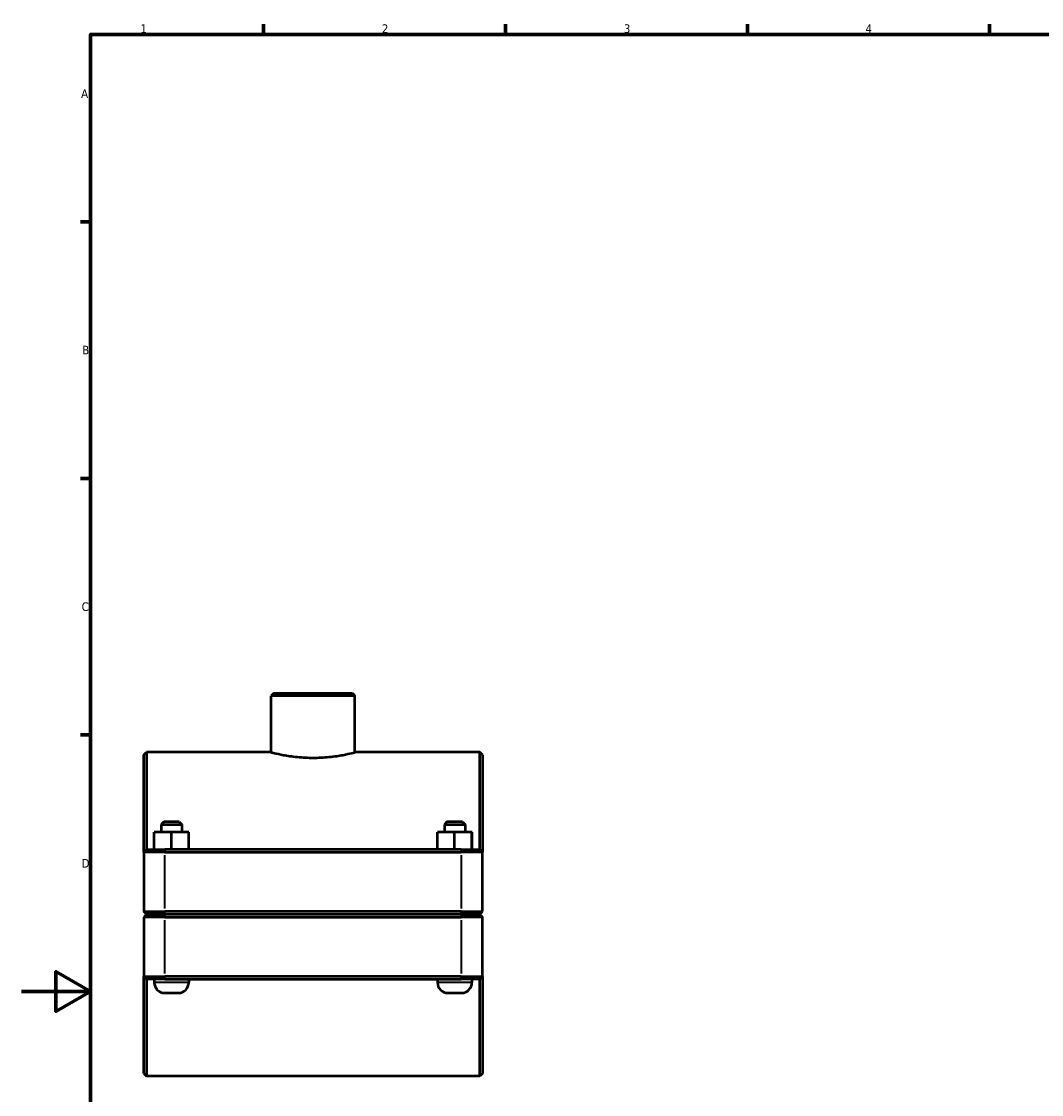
# Model space of a CAD drawing. Header units: millimetres. Extents: x 0 to 1138, y -16 to 1083.
# Tile 2 of 6: x 0 to 295, y 267 to 578. Entities that reach past the tile are written whole.
import ezdxf

# ---------------------------------------------------------------- set-up
doc = ezdxf.new("R2010")
doc.units = ezdxf.units.MM
for name, color, linetype, lineweight in [('Border (ISO)', 7, 'Continuous', 70), ('Visible (ISO)', 7, 'Continuous', 50), ('Visible Narrow (ISO)', 7, 'Continuous', 35)]:
    doc.layers.add(name, color=color, linetype=linetype, lineweight=lineweight)
doc.styles.add('Note Text (ISO)', font='tahoma.ttf')

# ---------------------------------------------------------------- blocks, each defined once
blk = doc.blocks.new('Borders Default Border')
at = {"layer": 'Border (ISO)'}
for p, q in [((70.08, 574), (70.08, 576.9)), ((140.17, 574), (140.17, 576.9)), ((210.25, 574), (210.25, 576.9)), ((280.33, 574), (280.33, 576.9)), ((20, 519.75), (17.1, 519.75)), ((20, 445.5), (17.1, 445.5)), ((20, 371.25), (17.1, 371.25))]:
    blk.add_line(p, q, dxfattribs=at)
at = {"layer": 'Border (ISO)', "flags": 128}
for points in [[(20, 20), (20, 574), (821, 574), (821, 20), (20, 20)], [(0, 297), (20, 297), (10, 302.77), (10, 291.23), (20, 297)]]:
    blk.add_lwpolyline(points, dxfattribs=at)
at = {"layer": 'Border (ISO)', "color": 232, "true_color": 0xca0064, "char_height": 2.5, "attachment_point": 7, "style": 'Note Text (ISO)'}
for s, insert in [('1', (34.48, 574.4)), ('2', (104.37, 574.4)), ('3', (174.43, 574.35)), ('4', (244.42, 574.4)), ('A', (17.29, 555.62)), ('B', (17.59, 481.37)), ('C', (17.43, 407.08)), ('D', (17.43, 332.88))]:
    blk.add_mtext(s, dxfattribs=dict(at, insert=insert))

msp = doc.modelspace()

# ---------------------------------------------------------------- linework, layer by layer
at = {"layer": 'Visible (ISO)'}
for p, q in [((73.098, 383.365), (72.348, 382.615)), ((72.348, 366.24), (72.348, 382.615)), ((96.569, 382.615), (72.348, 382.615)), ((73.098, 383.365), (95.819, 383.365)), ((95.819, 383.365), (96.569, 382.615)), ((96.569, 366.24), (96.569, 382.615)), ((35.459, 365.49), (36.209, 366.24)), ((35.459, 337.365), (35.459, 365.49)), ((36.209, 366.24), (36.209, 338.115)), ((72.348, 366.24), (36.209, 366.24)), ((132.709, 366.24), (96.569, 366.24)), ((132.709, 338.115), (132.709, 366.24)), ((133.459, 365.49), (132.709, 366.24)), ((133.459, 365.49), (133.459, 337.365)), ((41.209, 346.115), (40.459, 345.365)), ((40.459, 345.365), (46.459, 345.365)), ((40.459, 345.365), (40.459, 343.115)), ((45.709, 346.115), (41.209, 346.115)), ((45.709, 346.115), (46.459, 345.365)), ((46.459, 345.365), (46.459, 343.115)), ((123.209, 346.115), (122.459, 345.365)), ((122.459, 345.365), (128.459, 345.365)), ((122.459, 345.365), (122.459, 343.115)), ((127.709, 346.115), (123.209, 346.115)), ((127.709, 346.115), (128.459, 345.365)), ((128.459, 345.365), (128.459, 343.115)), ((38.443, 338.115), (38.443, 343.115)), ((43.428, 343.115), (38.443, 343.115)), ((43.428, 338.115), (43.428, 343.115)), ((48.443, 343.115), (43.428, 343.115)), ((48.443, 338.115), (48.443, 343.115)), ((48.474, 343.115), (48.443, 343.115)), ((48.474, 338.115), (48.474, 343.115)), ((120.443, 338.115), (120.443, 343.115)), ((125.428, 343.115), (120.443, 343.115)), ((125.428, 338.115), (125.428, 343.115)), ((130.443, 343.115), (125.428, 343.115)), ((130.443, 338.115), (130.443, 343.115)), ((130.474, 343.115), (130.443, 343.115)), ((130.474, 338.115), (130.474, 343.115)), ((36.209, 338.115), (35.459, 337.365)), ((41.559, 337.365), (35.459, 337.365)), ((35.459, 337.365), (35.459, 320.165)), ((36.209, 338.115), (41.559, 338.115)), ((127.359, 338.115), (41.559, 338.115)), ((41.559, 337.365), (127.359, 337.365)), ((127.359, 338.115), (132.709, 338.115)), ((133.459, 337.365), (127.359, 337.365)), ((132.709, 338.115), (133.459, 337.365)), ((133.459, 320.165), (133.459, 337.365)), ((36.209, 319.415), (35.459, 320.165)), ((35.459, 320.165), (41.559, 320.165)), ((127.359, 320.165), (41.559, 320.165)), ((127.359, 320.165), (133.459, 320.165)), ((132.709, 319.415), (133.459, 320.165)), ((36.209, 319.315), (35.459, 318.565)), ((41.559, 318.565), (35.459, 318.565)), ((35.459, 318.565), (35.459, 301.365)), ((41.559, 319.415), (36.209, 319.415)), ((36.209, 319.315), (41.559, 319.315)), ((38.459, 319.415), (38.459, 319.315)), ((41.559, 319.415), (127.359, 319.415)), ((127.359, 319.315), (41.559, 319.315)), ((41.559, 318.565), (127.359, 318.565)), ((48.459, 319.415), (48.459, 319.315)), ((120.459, 319.415), (120.459, 319.315)), ((132.709, 319.415), (127.359, 319.415)), ((127.359, 319.315), (132.709, 319.315)), ((133.459, 318.565), (127.359, 318.565)), ((130.459, 319.415), (130.459, 319.315)), ((132.709, 319.315), (133.459, 318.565)), ((133.459, 301.365), (133.459, 318.565)), ((35.459, 301.365), (41.559, 301.365)), ((35.459, 273.24), (35.459, 301.365)), ((36.209, 300.615), (35.459, 301.365)), ((127.359, 301.365), (41.559, 301.365)), ((127.359, 301.365), (133.459, 301.365)), ((132.709, 300.615), (133.459, 301.365)), ((133.459, 301.365), (133.459, 273.24)), ((36.209, 300.615), (36.209, 272.49)), ((41.559, 300.615), (36.209, 300.615)), ((38.459, 300.615), (38.459, 299.615)), ((41.559, 300.615), (127.359, 300.615)), ((48.459, 300.615), (48.459, 299.615)), ((120.459, 300.615), (120.459, 299.615)), ((132.709, 300.615), (127.359, 300.615)), ((130.459, 300.615), (130.459, 299.615)), ((132.709, 272.49), (132.709, 300.615)), ((41.459, 296.615), (45.459, 296.615)), ((123.459, 296.615), (127.459, 296.615)), ((35.459, 273.24), (36.209, 272.49)), ((132.709, 272.49), (36.209, 272.49)), ((133.459, 273.24), (132.709, 272.49))]:
    msp.add_line(p, q, dxfattribs=at)
for centre, start, end in [((41.459, 299.615), 180, 270), ((45.459, 299.615), 270, 0), ((123.459, 299.615), 180, 270), ((127.459, 299.615), 270, 0)]:
    msp.add_arc(centre, 3, start, end, dxfattribs=at)
msp.add_open_spline([(72.348, 366.24), (72.348, 366.24), (72.655, 366.158), (73.893, 365.861), (74.824, 365.65), (76.967, 365.252), (78.324, 365.038), (81.305, 364.734), (82.93, 364.649), (85.987, 364.649), (87.612, 364.734), (90.593, 365.038), (91.95, 365.252), (94.093, 365.65), (95.024, 365.861), (96.262, 366.158), (96.569, 366.24), (96.569, 366.24)], degree=3, knots=[1.833688, 1.833688, 1.833688, 1.833688, 2.2920733, 2.2920733, 2.7504586, 2.7504586, 3.2089173, 3.2089173, 3.667376, 3.667376, 4.1258347, 4.1258347, 4.5842934, 4.5842934, 5.0426786, 5.0426786, 5.5010639, 5.5010639, 5.5010639, 5.5010639], dxfattribs=at)
at = {"layer": 'Visible Narrow (ISO)'}
for p, q in [((41.559, 338.077), (41.559, 337.402)), ((41.559, 321.025), (41.559, 336.505)), ((127.359, 338.077), (127.359, 337.402)), ((127.359, 336.505), (127.359, 321.025)), ((41.559, 319.452), (41.559, 320.127)), ((127.359, 319.452), (127.359, 320.127)), ((41.559, 319.277), (41.559, 318.602)), ((41.559, 302.225), (41.559, 317.705)), ((127.359, 319.277), (127.359, 318.602)), ((127.359, 317.705), (127.359, 302.225)), ((41.559, 300.652), (41.559, 301.327)), ((127.359, 300.652), (127.359, 301.327)), ((48.397, 299.615), (38.52, 299.615)), ((130.397, 299.615), (120.52, 299.615))]:
    msp.add_line(p, q, dxfattribs=at)

# ---------------------------------------------------------------- block references
msp.add_blockref('Borders Default Border', (0, 0))

doc.saveas('drawing.dxf')
